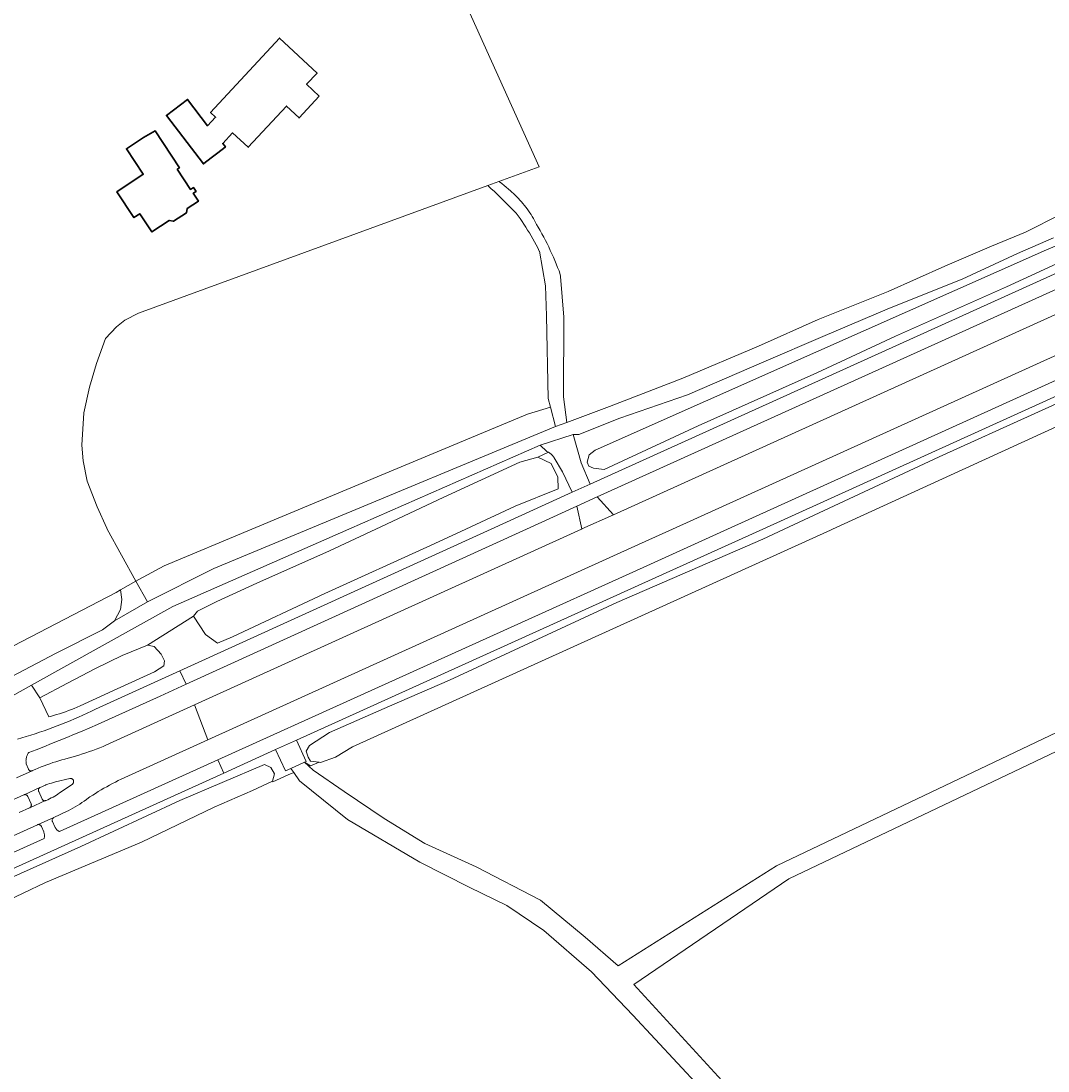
# Model space of a CAD drawing. Header units: metres. Extents: x 152737 to 157444, y 374779 to 378487.
# Tile 31 of 95: x 153544 to 153723, y 376905 to 377089. Entities that reach past the tile are written whole.
import ezdxf
from ezdxf.enums import TextEntityAlignment as Align

# ---------------------------------------------------------------- set-up
doc = ezdxf.new("R2010")
doc.units = ezdxf.units.M
for name, color, linetype, lineweight in [('B-XX-OG-BEBOUWING-GV', 7, 'Continuous', 35), ('B-XX-OG-BEBOUWING-T18', 10, 'Continuous', 18), ('B-XX-OG-TERREIN_CULTUURSCHEIDING-GV', 7, 'Continuous', 18), ('B-XX-OG-WATER-GV', 130, 'Continuous', 18), ('B-XX-OG-WEG-GV', 7, 'Continuous', 18), ('B-XX-VH-VERHARDING_BETON-GV', 252, 'Continuous', 18), ('B-XX-VH-VERHARDING_TEGEL-GV', 252, 'Continuous', 18)]:
    doc.layers.add(name, color=color, linetype=linetype, lineweight=lineweight)
doc.styles.add('NLCS-ISO-M-T18', font='NLCS-ISO.ttf', dxfattribs={"height": 1.8})

msp = doc.modelspace()

# ---------------------------------------------------------------- linework, layer by layer
at = {"layer": 'B-XX-OG-BEBOUWING-GV'}
for points in [[(153595.882, 377075.662), (153593.673, 377077.706), (153595.499, 377079.68), (153588.907, 377085.778), (153576.906, 377072.781), (153577.787, 377071.966), (153576.391, 377070.466), (153572.873, 377075.077), (153569.184, 377072.263), (153575.637, 377063.803), (153575.997, 377064.083), (153579.133, 377066.513), (153579.492, 377066.791), (153579.038, 377067.377), (153580.749, 377069.227), (153583.48, 377066.701), (153590.134, 377073.895), (153592.351, 377071.844)], [(153571.081, 377062.871), (153571.473, 377063.13), (153567.213, 377069.568), (153565.162, 377068.391), (153562.21, 377066.438), (153565.151, 377061.993), (153560.539, 377058.941), (153563.524, 377054.429), (153564.542, 377055.102), (153566.644, 377051.925), (153569.696, 377053.945), (153570.416, 377053.773), (153572.696, 377055.282), (153572.82, 377056.012), (153574.781, 377057.309), (153573.882, 377058.669), (153574.359, 377058.985), (153573.912, 377059.66), (153573.42, 377059.335)]]:
    msp.add_lwpolyline(points, close=True, dxfattribs=at)
at = {"layer": 'B-XX-OG-TERREIN_CULTUURSCHEIDING-GV'}
for points in [[(153530.469, 376973.363), (153560.396, 376988.937), (153561.154, 376989.368), (153563.877, 376990.918), (153558.848, 377000), (153558.771, 377000.14), (153557.072, 377003.892), (153555.339, 377008.373), (153554.629, 377011.918), (153554.409, 377014.685), (153554.789, 377020.315), (153555.746, 377024.825), (153556.974, 377028.93), (153558.528, 377033.273), (153560.501, 377035.348), (153561.936, 377036.495), (153564.305, 377037.745), (153625.284, 377060.011), (153627.258, 377060.732), (153634.276, 377063.295), (153595.115, 377150.252)], [(153595.115, 377150.252), (153634.276, 377063.295), (153627.258, 377060.732), (153627.341, 377060.671), (153627.742, 377060.366), (153628.138, 377060.055), (153628.528, 377059.737), (153628.914, 377059.414), (153629.295, 377059.084), (153629.523, 377058.879), (153629.815, 377058.609), (153630.1, 377058.332), (153630.38, 377058.051), (153630.654, 377057.763), (153630.923, 377057.47), (153631.185, 377057.172), (153631.442, 377056.868), (153631.692, 377056.56), (153631.936, 377056.246), (153632.173, 377055.927), (153632.405, 377055.604), (153632.629, 377055.277), (153632.847, 377054.944), (153633.058, 377054.608), (153633.263, 377054.267), (153633.46, 377053.922), (153633.651, 377053.574), (153633.834, 377053.221), (153634.124, 377052.724), (153634.445, 377052.161), (153634.759, 377051.594), (153635.065, 377051.023), (153635.365, 377050.448), (153635.657, 377049.87), (153635.942, 377049.288), (153636.22, 377048.703), (153636.491, 377048.114), (153636.755, 377047.522), (153637.011, 377046.927), (153637.26, 377046.329), (153637.501, 377045.727), (153637.735, 377045.123), (153637.851, 377044.726), (153638.002, 377044.185), (153638.019, 377044.123), (153638.569, 377037.049), (153638.523, 377023.094), (153639.114, 377018.613), (153646.524, 377021.449), (153659.367, 377026.346), (153672.581, 377031.947), (153682.969, 377036.622), (153695.197, 377041.521), (153705.086, 377045.95), (153713.269, 377049.434), (153719.203, 377051.866), (153725.406, 377055.031)], [(153761.699, 377058.716), (153644.42, 377005.618), (153647.264, 377002.482), (153755.391, 377051.527)], [(153731.923, 377049.752), (153715.872, 377042.348), (153696.506, 377033.699), (153682.763, 377027.299), (153662.057, 377018.057), (153645.625, 377010.387), (153643.762, 377010.644), (153642.932, 377010.986), (153642.661, 377011.709), (153642.99, 377012.979), (153644.061, 377013.772), (153682.576, 377030.903), (153722.853, 377048.787), (153735.449, 377054.087)], [(153724.096, 377050.893), (153717.792, 377048.155), (153708.133, 377043.687), (153695.462, 377038.605), (153683.8, 377033.674), (153673.523, 377029.21), (153660.199, 377023.462), (153648.361, 377019.379), (153641.182, 377016.51), (153640.19, 377016.513), (153641.586, 377011.586), (153643.204, 377007.88), (153734.626, 377049.273)], [(153759.092, 377046.077), (153657.546, 377000), (153651.631, 376997.316), (153576.442, 376963.19), (153561.299, 376956.316), (153560.784, 376956.068), (153560.273, 376955.813), (153559.765, 376955.551), (153559.261, 376955.282), (153558.761, 376955.006), (153558.265, 376954.723), (153557.772, 376954.433), (153557.284, 376954.136), (153556.8, 376953.832), (153556.321, 376953.522), (153555.845, 376953.205), (153555.601, 376953.038), (153555.22, 376952.763), (153554.835, 376952.494), (153554.445, 376952.232), (153554.051, 376951.977), (153553.652, 376951.729), (153553.249, 376951.487), (153552.843, 376951.252), (153552.432, 376951.024), (153552.017, 376950.804), (153551.852, 376950.718), (153549.561, 376949.638), (153549.552, 376949.634), (153549.501, 376949.607), (153549.446, 376949.569), (153549.396, 376949.525), (153549.351, 376949.475), (153549.312, 376949.42), (153549.281, 376949.361), (153549.256, 376949.298), (153549.239, 376949.233), (153549.23, 376949.166), (153549.229, 376949.099), (153549.236, 376949.033), (153549.251, 376948.967), (153549.272, 376948.907), (153549.717, 376947.987), (153549.755, 376947.891), (153549.801, 376947.798), (153549.853, 376947.709), (153549.913, 376947.624), (153549.978, 376947.544), (153550.05, 376947.469), (153550.127, 376947.4), (153550.209, 376947.338), (153550.296, 376947.281), (153550.387, 376947.232), (153550.482, 376947.19), (153550.535, 376947.17), (153578.17, 376959.685), (153653.058, 376993.598), (153667.174, 377000), (153761.24, 377042.661)], [(153767.382, 377042.65), (153673.31, 377000), (153654.013, 376991.251), (153591.89, 376963.126), (153593.611, 376959.428), (153593.317, 376959.294), (153594.34, 376958.665), (153595.858, 376959.275), (153594.361, 376959.445), (153593.937, 376960.181), (153593.57, 376961.229), (153594.146, 376962.204), (153597.658, 376964.447), (153608.123, 376969.044), (153618.587, 376973.641), (153647.823, 376987.161), (153673.325, 376998.258), (153677.066, 377000), (153704.139, 377012.607), (153737.507, 377027.791)], [(153776.679, 377041.751), (153685.497, 377000), (153685.156, 376999.844), (153601.666, 376961.938), (153598.683, 376960.167), (153596.121, 376959.245), (153595.858, 376959.275), (153594.34, 376958.665), (153593.317, 376959.294), (153594.813, 376957.916), (153600.24, 376954.183), (153607.217, 376949.464), (153614.336, 376945.097), (153623.285, 376940.994), (153634.498, 376935.167), (153642.301, 376928.713), (153648.042, 376923.693), (153675.685, 376941.189), (153762.595, 376982.591)], [(153543.169, 376963.299), (153543.95, 376963.526), (153544.729, 376963.761), (153545.505, 376964.003), (153546.278, 376964.253), (153547.05, 376964.51), (153547.818, 376964.776), (153548.584, 376965.048), (153549.348, 376965.328), (153550.108, 376965.616), (153550.866, 376965.911), (153551.62, 376966.214), (153552.372, 376966.524), (153553.121, 376966.841), (153553.866, 376967.166), (153554.609, 376967.498), (153555.347, 376967.838), (153556.083, 376968.184), (153556.815, 376968.538), (153571.557, 376975.251), (153625.91, 377000), (153640.053, 377006.44), (153638.348, 377010.021), (153636.88, 377012.477), (153636.811, 377012.586), (153636.728, 377012.705), (153636.638, 377012.819), (153636.542, 377012.928), (153636.44, 377013.031), (153636.332, 377013.129), (153636.219, 377013.22), (153636.102, 377013.306), (153635.98, 377013.384), (153635.882, 377013.439), (153634.026, 377012.591), (153636.348, 377011.476), (153637.555, 377009.084), (153637.596, 377007.066), (153630.104, 377003.983), (153621.487, 377000), (153615.287, 376997.134), (153596.865, 376988.743), (153580.748, 376981.207), (153578.124, 376980.097), (153576.017, 376981.573), (153573.933, 376984.768), (153565.88, 376979.718), (153567.077, 376979.488), (153568.271, 376978.144), (153568.876, 376976.966), (153568.726, 376976.123), (153567.103, 376975.056), (153560.613, 376972.081), (153554.122, 376969.105), (153553.616, 376968.89), (153553.107, 376968.683), (153552.595, 376968.482), (153552.08, 376968.29), (153551.563, 376968.105), (153551.043, 376967.927), (153550.52, 376967.757), (153549.995, 376967.595), (153549.468, 376967.44), (153548.938, 376967.293), (153548.64, 376967.214), (153547.069, 376970.554), (153545.632, 376972.747), (153538.725, 376968.895)], [(153763.885, 376979.883), (153677.852, 376938.898), (153650.823, 376920.466), (153669.39, 376900.206), (153683.114, 376884.697), (153693.022, 376870.839), (153708.989, 376844.951), (153718.921, 376825.631), (153732.625, 376798.212)], [(153455.606, 376900.436), (153469.838, 376906.658), (153487.241, 376914.532), (153505.88, 376922.844), (153533.094, 376935.138), (153554.255, 376944.573), (153571.519, 376952.6), (153586.333, 376958.862), (153587.442, 376958.357), (153588.054, 376957.246), (153587.716, 376955.975), (153587.762, 376955.874), (153590.434, 376957.095), (153591.409, 376957.487), (153590.922, 376958.203), (153589.966, 376957.767), (153588.252, 376961.471), (153579.219, 376957.379), (153405.782, 376878.809)], [(153670.108, 376894.11), (153650.627, 376915.068), (153643.418, 376922.63), (153635.111, 376929.894), (153628.639, 376934.266), (153622.078, 376937.477), (153613.464, 376941.804), (153600.789, 376949.253), (153592.398, 376956.033), (153591.409, 376957.487), (153590.434, 376957.095), (153587.762, 376955.874), (153587.716, 376955.975), (153584.201, 376954.326), (153577.548, 376951.423), (153564.828, 376945.32), (153548.081, 376938.286), (153532.4, 376930.804), (153515.295, 376922.75), (153498.082, 376915.006), (153476.463, 376905.012)], [(153523.042, 376934.779), (153547.833, 376945.979), (153547.862, 376946.091), (153547.883, 376946.205), (153547.897, 376946.321), (153547.902, 376946.437), (153547.9, 376946.552), (153547.889, 376946.668), (153547.87, 376946.783), (153547.844, 376946.896), (153547.81, 376947.006), (153547.768, 376947.115), (153547.761, 376947.132), (153547.369, 376948.064), (153547.342, 376948.122), (153547.308, 376948.177), (153547.267, 376948.226), (153547.22, 376948.271), (153547.169, 376948.309), (153547.113, 376948.341), (153547.053, 376948.365), (153546.991, 376948.381), (153546.927, 376948.39), (153546.863, 376948.391), (153546.799, 376948.384), (153546.736, 376948.369), (153546.678, 376948.348), (153546.676, 376948.346), (153546.664, 376948.341), (153522.182, 376937.271)]]:
    msp.add_lwpolyline(points, dxfattribs=at)
for points in [[(153595.882, 377075.662), (153592.351, 377071.844), (153590.134, 377073.895), (153583.48, 377066.701), (153580.749, 377069.227), (153579.038, 377067.377), (153579.492, 377066.791), (153579.133, 377066.513), (153575.997, 377064.083), (153575.637, 377063.803), (153569.184, 377072.263), (153572.873, 377075.077), (153576.391, 377070.466), (153577.787, 377071.966), (153576.906, 377072.781), (153588.907, 377085.778), (153595.499, 377079.68), (153593.673, 377077.706)], [(153571.081, 377062.871), (153573.42, 377059.335), (153573.912, 377059.66), (153574.359, 377058.985), (153573.882, 377058.669), (153574.781, 377057.309), (153572.82, 377056.012), (153572.696, 377055.282), (153570.416, 377053.773), (153569.696, 377053.945), (153566.644, 377051.925), (153564.542, 377055.102), (153563.524, 377054.429), (153560.539, 377058.941), (153565.151, 377061.993), (153562.21, 377066.438), (153565.162, 377068.391), (153567.213, 377069.568), (153571.473, 377063.13)], [(153563.877, 376990.918), (153564.351, 376991.188), (153568.778, 376993.591), (153584.096, 377000), (153608.084, 377010.036), (153632.22, 377020.08), (153636.232, 377021.331), (153635.847, 377022.807), (153635.523, 377037.256), (153635.36, 377042.526), (153634.304, 377048.541), (153634.284, 377048.582), (153634.015, 377049.117), (153633.739, 377049.648), (153633.455, 377050.175), (153633.165, 377050.699), (153632.868, 377051.218), (153632.564, 377051.734), (153632.253, 377052.245), (153631.935, 377052.753), (153631.61, 377053.256), (153631.279, 377053.754), (153630.941, 377054.249), (153630.596, 377054.738), (153630.245, 377055.223), (153629.975, 377055.504), (153629.401, 377056.094), (153628.821, 377056.678), (153628.236, 377057.257), (153627.645, 377057.83), (153627.048, 377058.397), (153626.446, 377058.958), (153625.839, 377059.514), (153625.284, 377060.011), (153564.305, 377037.745), (153561.936, 377036.495), (153560.501, 377035.348), (153558.528, 377033.273), (153556.974, 377028.93), (153555.746, 377024.825), (153554.789, 377020.315), (153554.409, 377014.685), (153554.629, 377011.918), (153555.339, 377008.373), (153557.072, 377003.892), (153558.771, 377000.14), (153558.848, 377000)], [(153563.877, 376990.918), (153565.894, 376987.273), (153577.463, 376993.123), (153594.014, 377000), (153637.124, 377017.913), (153636.232, 377021.331), (153632.22, 377020.08), (153608.084, 377010.036), (153584.096, 377000), (153568.778, 376993.591), (153564.351, 376991.188)], [(153545.632, 376972.747), (153547.069, 376970.554), (153551.927, 376973.104), (153556.784, 376975.654), (153561.441, 376977.925), (153565.88, 376979.718), (153573.933, 376984.768), (153574.6, 376985.658), (153578.005, 376987.369), (153584.971, 376990.536), (153597.65, 376996.231), (153605.728, 377000), (153617.529, 377005.506), (153630.901, 377011.678), (153634.026, 377012.591), (153635.882, 377013.439), (153635.853, 377013.456), (153635.723, 377013.521), (153635.59, 377013.578), (153634.453, 377014.683), (153601.027, 377000), (153570.303, 376986.504)], [(153545.757, 376957.784), (153545.793, 376957.799), (153545.803, 376957.804), (153546.302, 376958.026), (153546.804, 376958.24), (153547.308, 376958.448), (153547.817, 376958.648), (153548.327, 376958.84), (153548.841, 376959.025), (153549.357, 376959.202), (153549.876, 376959.372), (153550.397, 376959.534), (153550.921, 376959.688), (153551.429, 376959.83), (153552.052, 376959.994), (153552.673, 376960.165), (153553.292, 376960.344), (153553.908, 376960.531), (153554.522, 376960.725), (153555.134, 376960.927), (153555.743, 376961.136), (153556.349, 376961.353), (153556.953, 376961.578), (153557.554, 376961.81), (153558.152, 376962.049), (153558.603, 376962.236), (153574.121, 376969.293), (153641.641, 377000), (153641.716, 377000.034), (153640.83, 377004.009), (153632.042, 377000), (153572.628, 376972.896), (153568.077, 376970.82), (153558.464, 376966.466), (153557.142, 376965.88), (153555.817, 376965.302), (153554.489, 376964.731), (153553.158, 376964.168), (153551.824, 376963.611), (153550.486, 376963.062), (153549.146, 376962.521), (153547.803, 376961.987), (153546.457, 376961.46), (153545.151, 376960.958), (153545.071, 376960.843), (153544.998, 376960.723), (153544.932, 376960.6), (153544.873, 376960.473), (153544.821, 376960.343), (153544.777, 376960.21), (153544.74, 376960.074), (153544.711, 376959.937), (153544.69, 376959.799), (153544.677, 376959.659), (153544.672, 376959.519), (153544.675, 376959.379), (153544.686, 376959.239), (153544.705, 376959.1), (153544.72, 376959.02), (153545.109, 376958.074), (153545.136, 376958.016), (153545.169, 376957.962), (153545.209, 376957.913), (153545.255, 376957.87), (153545.307, 376957.832), (153545.362, 376957.801), (153545.421, 376957.777), (153545.483, 376957.761), (153545.545, 376957.753), (153545.609, 376957.753), (153545.672, 376957.76), (153545.734, 376957.776)], [(153530.469, 376973.363), (153532.317, 376969.533), (153537.742, 376971.948), (153549.798, 376978.246), (153558.02, 376982.387), (153560.143, 376983.969), (153561.157, 376985.956), (153561.391, 376987.72), (153561.154, 376989.368), (153560.396, 376988.937)]]:
    msp.add_lwpolyline(points, close=True, dxfattribs=at)
at = {"layer": 'B-XX-OG-WATER-GV'}
for points in [[(153735.449, 377054.087), (153722.853, 377048.787), (153682.576, 377030.903), (153644.061, 377013.772), (153642.99, 377012.979), (153642.661, 377011.709), (153642.932, 377010.986), (153643.762, 377010.644), (153645.625, 377010.387), (153662.057, 377018.057), (153682.763, 377027.299), (153696.506, 377033.699), (153715.872, 377042.348), (153731.923, 377049.752)], [(153737.507, 377027.791), (153704.139, 377012.607), (153677.066, 377000), (153673.325, 376998.258), (153647.823, 376987.161), (153618.587, 376973.641), (153608.123, 376969.044), (153597.658, 376964.447), (153594.146, 376962.204), (153593.57, 376961.229), (153593.937, 376960.181), (153594.361, 376959.445), (153595.858, 376959.275), (153596.121, 376959.245), (153598.683, 376960.167), (153601.666, 376961.938), (153685.156, 376999.844), (153685.497, 377000), (153776.679, 377041.751)], [(153476.463, 376905.012), (153498.082, 376915.006), (153515.295, 376922.75), (153532.4, 376930.804), (153548.081, 376938.286), (153564.828, 376945.32), (153577.548, 376951.423), (153584.201, 376954.326), (153587.716, 376955.975), (153588.054, 376957.246), (153587.442, 376958.357), (153586.333, 376958.862), (153571.519, 376952.6), (153554.255, 376944.573), (153533.094, 376935.138), (153505.88, 376922.844), (153487.241, 376914.532), (153469.838, 376906.658), (153455.606, 376900.436)]]:
    msp.add_lwpolyline(points, dxfattribs=at)
for points in [[(153634.026, 377012.591), (153630.901, 377011.678), (153617.529, 377005.506), (153605.728, 377000), (153597.65, 376996.231), (153584.971, 376990.536), (153578.005, 376987.369), (153574.6, 376985.658), (153573.933, 376984.768), (153576.017, 376981.573), (153578.124, 376980.097), (153580.748, 376981.207), (153596.865, 376988.743), (153615.287, 376997.134), (153621.487, 377000), (153630.104, 377003.983), (153637.596, 377007.066), (153637.555, 377009.084), (153636.348, 377011.476)], [(153565.88, 376979.718), (153561.441, 376977.925), (153556.784, 376975.654), (153551.927, 376973.104), (153547.069, 376970.554), (153548.64, 376967.214), (153548.938, 376967.293), (153549.468, 376967.44), (153549.995, 376967.595), (153550.52, 376967.757), (153551.043, 376967.927), (153551.563, 376968.105), (153552.08, 376968.29), (153552.595, 376968.482), (153553.107, 376968.683), (153553.616, 376968.89), (153554.122, 376969.105), (153560.613, 376972.081), (153567.103, 376975.056), (153568.726, 376976.123), (153568.876, 376976.966), (153568.271, 376978.144), (153567.077, 376979.488)]]:
    msp.add_lwpolyline(points, close=True, dxfattribs=at)
at = {"layer": 'B-XX-OG-WEG-GV'}
for points in [[(153636.232, 377021.331), (153637.124, 377017.913), (153639.114, 377018.613), (153638.523, 377023.094), (153638.569, 377037.049), (153638.019, 377044.123), (153638.002, 377044.185), (153637.851, 377044.726), (153637.735, 377045.123), (153637.501, 377045.727), (153637.26, 377046.329), (153637.011, 377046.927), (153636.755, 377047.522), (153636.491, 377048.114), (153636.22, 377048.703), (153635.942, 377049.288), (153635.657, 377049.87), (153635.365, 377050.448), (153635.065, 377051.023), (153634.759, 377051.594), (153634.445, 377052.161), (153634.124, 377052.724), (153633.834, 377053.221), (153633.651, 377053.574), (153633.46, 377053.922), (153633.263, 377054.267), (153633.058, 377054.608), (153632.847, 377054.944), (153632.629, 377055.277), (153632.405, 377055.604), (153632.173, 377055.927), (153631.936, 377056.246), (153631.692, 377056.56), (153631.442, 377056.868), (153631.185, 377057.172), (153630.923, 377057.47), (153630.654, 377057.763), (153630.38, 377058.051), (153630.1, 377058.332), (153629.815, 377058.609), (153629.523, 377058.879), (153629.295, 377059.084), (153628.914, 377059.414), (153628.528, 377059.737), (153628.138, 377060.055), (153627.742, 377060.366), (153627.341, 377060.671), (153627.258, 377060.732), (153625.284, 377060.011), (153625.839, 377059.514), (153626.446, 377058.958), (153627.048, 377058.397), (153627.645, 377057.83), (153628.236, 377057.257), (153628.821, 377056.678), (153629.401, 377056.094), (153629.975, 377055.504), (153630.245, 377055.223), (153630.596, 377054.738), (153630.941, 377054.249), (153631.279, 377053.754), (153631.61, 377053.256), (153631.935, 377052.753), (153632.253, 377052.245), (153632.564, 377051.734), (153632.868, 377051.218), (153633.165, 377050.699), (153633.455, 377050.175), (153633.739, 377049.648), (153634.015, 377049.117), (153634.284, 377048.582), (153634.304, 377048.541), (153635.36, 377042.526), (153635.523, 377037.256), (153635.847, 377022.807)], [(153635.882, 377013.439), (153635.98, 377013.384), (153636.102, 377013.306), (153636.219, 377013.22), (153636.332, 377013.129), (153636.44, 377013.031), (153636.542, 377012.928), (153636.638, 377012.819), (153636.728, 377012.705), (153636.811, 377012.586), (153636.88, 377012.477), (153638.348, 377010.021), (153640.053, 377006.44), (153643.204, 377007.88), (153641.586, 377011.586), (153640.19, 377016.513), (153634.453, 377014.683), (153635.59, 377013.578), (153635.723, 377013.521), (153635.853, 377013.456)], [(153641.716, 377000.034), (153647.264, 377002.482), (153644.42, 377005.618), (153640.83, 377004.009)], [(153560.143, 376983.969), (153565.894, 376987.273), (153563.877, 376990.918), (153561.154, 376989.368), (153561.391, 376987.72), (153561.157, 376985.956)], [(153590.922, 376958.203), (153593.317, 376959.294), (153593.611, 376959.428), (153591.89, 376963.126), (153588.252, 376961.471), (153589.966, 376957.767)]]:
    msp.add_lwpolyline(points, close=True, dxfattribs=at)
for points in [[(153734.626, 377049.273), (153643.204, 377007.88), (153640.053, 377006.44), (153625.91, 377000), (153571.557, 376975.251), (153572.628, 376972.896), (153632.042, 377000), (153640.83, 377004.009), (153644.42, 377005.618), (153761.699, 377058.716)], [(153725.406, 377055.031), (153719.203, 377051.866), (153713.269, 377049.434), (153705.086, 377045.95), (153695.197, 377041.521), (153682.969, 377036.622), (153672.581, 377031.947), (153659.367, 377026.346), (153646.524, 377021.449), (153639.114, 377018.613), (153637.124, 377017.913), (153594.014, 377000), (153577.463, 376993.123), (153565.894, 376987.273), (153560.143, 376983.969), (153558.02, 376982.387), (153549.798, 376978.246), (153537.742, 376971.948)], [(153755.391, 377051.527), (153647.264, 377002.482), (153641.716, 377000.034), (153641.641, 377000), (153574.121, 376969.293), (153576.442, 376963.19), (153651.631, 376997.316), (153657.546, 377000), (153759.092, 377046.077)], [(153538.725, 376968.895), (153545.632, 376972.747), (153570.303, 376986.504), (153601.027, 377000), (153634.453, 377014.683), (153640.19, 377016.513), (153641.182, 377016.51), (153648.361, 377019.379), (153660.199, 377023.462), (153673.523, 377029.21), (153683.8, 377033.674), (153695.462, 377038.605), (153708.133, 377043.687), (153717.792, 377048.155), (153724.096, 377050.893)], [(153761.24, 377042.661), (153667.174, 377000), (153653.058, 376993.598), (153578.17, 376959.685), (153579.219, 376957.379), (153588.252, 376961.471), (153591.89, 376963.126), (153654.013, 376991.251), (153673.31, 377000), (153767.382, 377042.65)], [(153762.595, 376982.591), (153675.685, 376941.189), (153648.042, 376923.693), (153642.301, 376928.713), (153634.498, 376935.167), (153623.285, 376940.994), (153614.336, 376945.097), (153607.217, 376949.464), (153600.24, 376954.183), (153594.813, 376957.916), (153593.317, 376959.294), (153590.922, 376958.203), (153591.409, 376957.487), (153592.398, 376956.033), (153600.789, 376949.253), (153613.464, 376941.804), (153622.078, 376937.477), (153628.639, 376934.266), (153635.111, 376929.894), (153643.418, 376922.63), (153650.627, 376915.068), (153670.108, 376894.11)], [(153732.625, 376798.212), (153718.921, 376825.631), (153708.989, 376844.951), (153693.022, 376870.839), (153683.114, 376884.697), (153669.39, 376900.206), (153650.823, 376920.466), (153677.852, 376938.898), (153763.885, 376979.883)], [(153543, 376956.576), (153545.757, 376957.784), (153545.734, 376957.776), (153545.672, 376957.76), (153545.609, 376957.753), (153545.545, 376957.753), (153545.483, 376957.761), (153545.421, 376957.777), (153545.362, 376957.801), (153545.307, 376957.832), (153545.255, 376957.87), (153545.209, 376957.913), (153545.169, 376957.962), (153545.136, 376958.016), (153545.109, 376958.074), (153544.72, 376959.02), (153544.705, 376959.1), (153544.686, 376959.239), (153544.675, 376959.379), (153544.672, 376959.519), (153544.677, 376959.659), (153544.69, 376959.799), (153544.711, 376959.937), (153544.74, 376960.074), (153544.777, 376960.21), (153544.821, 376960.343), (153544.873, 376960.473), (153544.932, 376960.6), (153544.998, 376960.723), (153545.071, 376960.843), (153545.151, 376960.958), (153546.457, 376961.46), (153547.803, 376961.987), (153549.146, 376962.521), (153550.486, 376963.062), (153551.824, 376963.611), (153553.158, 376964.168), (153554.489, 376964.731), (153555.817, 376965.302), (153557.142, 376965.88), (153558.464, 376966.466), (153568.077, 376970.82), (153572.628, 376972.896), (153571.557, 376975.251), (153556.815, 376968.538), (153556.083, 376968.184), (153555.347, 376967.838), (153554.609, 376967.498), (153553.866, 376967.166), (153553.121, 376966.841), (153552.372, 376966.524), (153551.62, 376966.214), (153550.866, 376965.911), (153550.108, 376965.616), (153549.348, 376965.328), (153548.584, 376965.048), (153547.818, 376964.776), (153547.05, 376964.51), (153546.278, 376964.253), (153545.505, 376964.003), (153544.729, 376963.761), (153543.95, 376963.526), (153543.169, 376963.299)], [(153522.182, 376937.271), (153546.664, 376948.341), (153546.676, 376948.346), (153546.678, 376948.348), (153547.86, 376948.877), (153549.552, 376949.634), (153549.561, 376949.638), (153551.852, 376950.718), (153552.017, 376950.804), (153552.432, 376951.024), (153552.843, 376951.252), (153553.249, 376951.487), (153553.652, 376951.729), (153554.051, 376951.977), (153554.445, 376952.232), (153554.835, 376952.494), (153555.22, 376952.763), (153555.601, 376953.038), (153555.845, 376953.205), (153556.321, 376953.522), (153556.8, 376953.832), (153557.284, 376954.136), (153557.772, 376954.433), (153558.265, 376954.723), (153558.761, 376955.006), (153559.261, 376955.282), (153559.765, 376955.551), (153560.273, 376955.813), (153560.784, 376956.068), (153561.299, 376956.316), (153576.442, 376963.19), (153574.121, 376969.293), (153558.603, 376962.236), (153558.152, 376962.049), (153557.554, 376961.81), (153556.953, 376961.578), (153556.349, 376961.353), (153555.743, 376961.136), (153555.134, 376960.927), (153554.522, 376960.725), (153553.908, 376960.531), (153553.292, 376960.344), (153552.673, 376960.165), (153552.052, 376959.994), (153551.429, 376959.83), (153550.921, 376959.688), (153550.397, 376959.534), (153549.876, 376959.372), (153549.357, 376959.202), (153548.841, 376959.025), (153548.327, 376958.84), (153547.817, 376958.648), (153547.308, 376958.448), (153546.804, 376958.24), (153546.302, 376958.026), (153545.803, 376957.804), (153545.793, 376957.799), (153545.757, 376957.784), (153543, 376956.576)], [(153405.782, 376878.809), (153579.219, 376957.379), (153578.17, 376959.685), (153550.535, 376947.17), (153550.482, 376947.19), (153550.387, 376947.232), (153550.296, 376947.281), (153550.209, 376947.338), (153550.127, 376947.4), (153550.05, 376947.469), (153549.978, 376947.544), (153549.913, 376947.624), (153549.853, 376947.709), (153549.801, 376947.798), (153549.755, 376947.891), (153549.717, 376947.987), (153549.272, 376948.907), (153549.251, 376948.967), (153549.236, 376949.033), (153549.229, 376949.099), (153549.23, 376949.166), (153549.239, 376949.233), (153549.256, 376949.298), (153549.281, 376949.361), (153549.312, 376949.42), (153549.351, 376949.475), (153549.396, 376949.525), (153549.446, 376949.569), (153549.501, 376949.607), (153549.552, 376949.634), (153547.86, 376948.877), (153546.678, 376948.348), (153546.736, 376948.369), (153546.799, 376948.384), (153546.863, 376948.391), (153546.927, 376948.39), (153546.991, 376948.381), (153547.053, 376948.365), (153547.113, 376948.341), (153547.169, 376948.309), (153547.22, 376948.271), (153547.267, 376948.226), (153547.308, 376948.177), (153547.342, 376948.122), (153547.369, 376948.064), (153547.761, 376947.132), (153547.768, 376947.115), (153547.81, 376947.006), (153547.844, 376946.896), (153547.87, 376946.783), (153547.889, 376946.668), (153547.9, 376946.552), (153547.902, 376946.437), (153547.897, 376946.321), (153547.883, 376946.205), (153547.862, 376946.091), (153547.833, 376945.979), (153523.042, 376934.779)], [(153538.062, 376950.772), (153544.278, 376953.566), (153544.296, 376953.574), (153544.335, 376953.592), (153547.08, 376954.849), (153547.129, 376954.872), (153547.157, 376954.885), (153548.073, 376955.286), (153548.124, 376955.305), (153548.456, 376955.424), (153548.791, 376955.536), (153549.128, 376955.64), (153549.467, 376955.736), (153549.808, 376955.825), (153552.326, 376956.417), (153552.343, 376956.421), (153552.408, 376956.43), (153552.473, 376956.431), (153552.538, 376956.424), (153552.602, 376956.409), (153552.664, 376956.387), (153552.722, 376956.357), (153552.777, 376956.321), (153552.826, 376956.278), (153552.87, 376956.229), (153552.908, 376956.176), (153552.938, 376956.118), (153552.962, 376956.057), (153552.978, 376955.993), (153552.986, 376955.928), (153552.986, 376955.863), (153552.978, 376955.797), (153552.962, 376955.734), (153552.939, 376955.673), (153552.909, 376955.615), (153552.871, 376955.561), (153552.827, 376955.512), (153552.778, 376955.469), (153550.622, 376953.962), (153550.54, 376953.906), (153550.258, 376953.718), (153549.972, 376953.537), (153549.682, 376953.362), (153549.388, 376953.195), (153549.089, 376953.034), (153548.787, 376952.881), (153548.482, 376952.735), (153548.173, 376952.596), (153548.16, 376952.59), (153548.147, 376952.584), (153548.104, 376952.565), (153545.352, 376951.33), (153545.303, 376951.308), (153543.488, 376950.468)]]:
    msp.add_lwpolyline(points, dxfattribs=at)
at = {"layer": 'B-XX-VH-VERHARDING_BETON-GV'}
msp.add_lwpolyline([(153548.104, 376952.565), (153548.147, 376952.584), (153548.16, 376952.59), (153548.173, 376952.596), (153548.482, 376952.735), (153548.787, 376952.881), (153549.089, 376953.034), (153549.388, 376953.195), (153549.682, 376953.362), (153549.972, 376953.537), (153550.258, 376953.718), (153550.54, 376953.906), (153550.622, 376953.962), (153552.778, 376955.469), (153552.827, 376955.512), (153552.871, 376955.561), (153552.909, 376955.615), (153552.939, 376955.673), (153552.962, 376955.734), (153552.978, 376955.797), (153552.986, 376955.863), (153552.986, 376955.928), (153552.978, 376955.993), (153552.962, 376956.057), (153552.938, 376956.118), (153552.908, 376956.176), (153552.87, 376956.229), (153552.826, 376956.278), (153552.777, 376956.321), (153552.722, 376956.357), (153552.664, 376956.387), (153552.602, 376956.409), (153552.538, 376956.424), (153552.473, 376956.431), (153552.408, 376956.43), (153552.343, 376956.421), (153552.326, 376956.417), (153549.808, 376955.825), (153549.467, 376955.736), (153549.128, 376955.64), (153548.791, 376955.536), (153548.456, 376955.424), (153548.124, 376955.305), (153548.073, 376955.286), (153547.157, 376954.885), (153547.129, 376954.872), (153547.08, 376954.849), (153547.038, 376954.819), (153546.989, 376954.775), (153546.946, 376954.726), (153546.909, 376954.672), (153546.88, 376954.613), (153546.857, 376954.552), (153546.842, 376954.488), (153546.835, 376954.423), (153546.837, 376954.357), (153546.846, 376954.292), (153546.863, 376954.229), (153546.887, 376954.168), (153547.496, 376952.85), (153547.51, 376952.821), (153547.542, 376952.766), (153547.582, 376952.716), (153547.627, 376952.67), (153547.677, 376952.632), (153547.732, 376952.599), (153547.79, 376952.574), (153547.851, 376952.556), (153547.914, 376952.546), (153547.978, 376952.545), (153548.041, 376952.551)], close=True, dxfattribs=at)
msp.add_lwpolyline([(153543.488, 376950.468), (153545.303, 376951.308), (153545.352, 376951.33), (153545.406, 376951.366), (153545.455, 376951.409), (153545.498, 376951.457), (153545.535, 376951.51), (153545.565, 376951.567), (153545.588, 376951.628), (153545.604, 376951.69), (153545.611, 376951.755), (153545.611, 376951.82), (153545.602, 376951.884), (153545.586, 376951.946), (153545.566, 376951.998), (153544.987, 376953.299), (153544.958, 376953.357), (153544.922, 376953.411), (153544.88, 376953.46), (153544.831, 376953.504), (153544.778, 376953.541), (153544.721, 376953.572), (153544.66, 376953.595), (153544.597, 376953.61), (153544.533, 376953.618), (153544.468, 376953.618), (153544.404, 376953.61), (153544.335, 376953.592), (153544.296, 376953.574), (153544.278, 376953.566), (153538.062, 376950.772)], dxfattribs=at)
at = {"layer": 'B-XX-VH-VERHARDING_TEGEL-GV'}
msp.add_lwpolyline([(153545.352, 376951.33), (153548.104, 376952.565), (153548.041, 376952.551), (153547.978, 376952.545), (153547.914, 376952.546), (153547.851, 376952.556), (153547.79, 376952.574), (153547.732, 376952.599), (153547.677, 376952.632), (153547.627, 376952.67), (153547.582, 376952.716), (153547.542, 376952.766), (153547.51, 376952.821), (153547.496, 376952.85), (153546.887, 376954.168), (153546.863, 376954.229), (153546.846, 376954.292), (153546.837, 376954.357), (153546.835, 376954.423), (153546.842, 376954.488), (153546.857, 376954.552), (153546.88, 376954.613), (153546.909, 376954.672), (153546.946, 376954.726), (153546.989, 376954.775), (153547.038, 376954.819), (153547.08, 376954.849), (153544.335, 376953.592), (153544.404, 376953.61), (153544.468, 376953.618), (153544.533, 376953.618), (153544.597, 376953.61), (153544.66, 376953.595), (153544.721, 376953.572), (153544.778, 376953.541), (153544.831, 376953.504), (153544.88, 376953.46), (153544.922, 376953.411), (153544.958, 376953.357), (153544.987, 376953.299), (153545.566, 376951.998), (153545.586, 376951.946), (153545.602, 376951.884), (153545.611, 376951.82), (153545.611, 376951.755), (153545.604, 376951.69), (153545.588, 376951.628), (153545.565, 376951.567), (153545.535, 376951.51), (153545.498, 376951.457), (153545.455, 376951.409), (153545.406, 376951.366)], close=True, dxfattribs=at)

# ---------------------------------------------------------------- texts
at = {"layer": 'B-XX-OG-BEBOUWING-T18', "style": 'NLCS-ISO-M-T18'}
for s, rotation, p in [('6', 317.2, (153584.238, 377072.675)), ('5', 346.6, (153567.554, 377058.055))]:
    msp.add_text(s, height=0.0018, rotation=rotation, dxfattribs=at).set_placement(p, align=Align.MIDDLE_CENTER)

doc.saveas('drawing.dxf')
